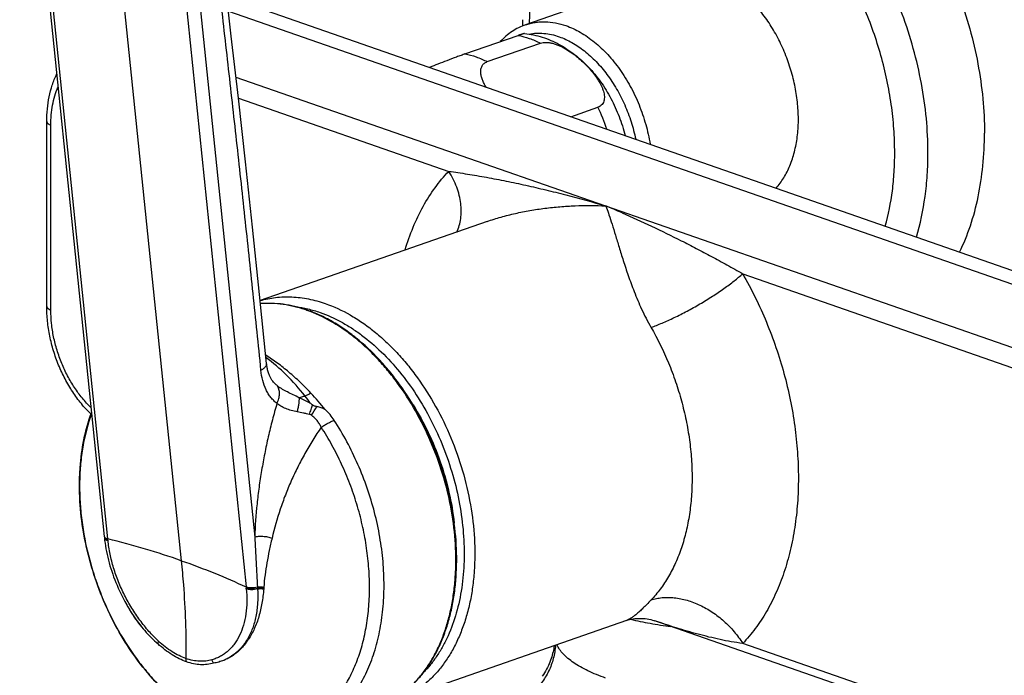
# Model space of a CAD drawing. Header units: millimetres. Extents: x -56 to 489, y -110 to 336.
# Tile 2 of 10: x -32 to 73, y -33 to 37. Entities that reach past the tile are written whole.
import ezdxf

# ---------------------------------------------------------------- set-up
doc = ezdxf.new("R2010")
doc.units = ezdxf.units.MM
doc.header["$LTSCALE"] = 23.1
doc.layers.get('0').update_dxf_attribs({"linetype": 'CONTINUOUS'})

msp = doc.modelspace()

# ---------------------------------------------------------------- linework, layer by layer
at = {"color": 9, "linetype": 'CONTINUOUS'}
for p, q in [((-24.5, 71.08), (-15.06, -20.76)), ((-22.87, -18.43), (-31.86, 68.96)), ((-17.15, 63.84), (-8.16, -23.56)), ((-15.69, 63.91), (-7.23, -18.24)), ((-10.03, 37.76), (90.35, 2.77)), ((-9.24, 30.74), (80.67, -0.6)), ((-8.98, 28.5), (13.41, 20.7)), ((-28.93, 5.93), (-28.93, 25.62)), ((44.69, 9.79), (79.61, -2.38)), ((-22.86, -18.56), (-22.87, -18.43)), ((-8.16, -23.56), (-8.14, -23.69)), ((-6.95, -23.58), (-6.94, -23.71)), ((79.61, -41.74), (44.69, -29.57))]:
    msp.add_line(p, q, dxfattribs=at)
at = {"color": 7, "linetype": 'CONTINUOUS'}
for p, q in [((-32.25, 69.25), (-23.25, -18.2)), ((37.15, 41.73), (21.59, 36.31)), ((-6.82, 38.1), (94.3, 2.86)), ((15.14, 33.2), (20.8, 35.17)), ((17.51, 32.38), (23.16, 34.35)), ((26.4, 26.52), (29.29, 27.53)), ((-29.37, 6.3), (-29.37, 25.99)), ((17.5, 15.36), (-6.67, 6.94)), ((-23.25, -18.2), (-23.24, -18.33)), ((32.31, -27.13), (7.68, -35.71)), ((80.18, -42.79), (35.34, -27.16))]:
    msp.add_line(p, q, dxfattribs=at)
for points in [[(-5.97, 0.24), (-6.73, 7.57), (-7.48, 14.74), (-8.23, 21.72), (-8.98, 28.5), (-9.73, 35.09), (-10.46, 41.49), (-11.17, 47.71), (-11.86, 53.76), (-12.51, 59.62), (-13.13, 65.29)], [(-5.32, -1.65), (-5.35, -1.62), (-5.38, -1.57), (-5.42, -1.52), (-5.46, -1.46), (-5.5, -1.4), (-5.53, -1.33), (-5.57, -1.26), (-5.61, -1.19), (-5.64, -1.11), (-5.68, -1.03), (-5.71, -0.94), (-5.74, -0.85), (-5.77, -0.75), (-5.8, -0.66), (-5.83, -0.55), (-5.86, -0.45), (-5.88, -0.34), (-5.91, -0.23), (-5.93, -0.11), (-5.95, 0.01), (-5.96, 0.13), (-5.97, 0.24)], [(-23.24, -18.33), (-23.21, -18.6), (-23.17, -18.89), (-23.12, -19.19), (-23.07, -19.49), (-23.01, -19.79), (-22.95, -20.09), (-22.88, -20.39), (-22.81, -20.69), (-22.73, -20.99), (-22.64, -21.29), (-22.55, -21.59), (-22.46, -21.89), (-22.35, -22.19), (-22.25, -22.49), (-22.13, -22.78), (-22.02, -23.08), (-21.89, -23.38), (-21.77, -23.67), (-21.63, -23.96), (-21.5, -24.25), (-21.35, -24.54), (-21.21, -24.83), (-21.06, -25.11), (-20.9, -25.39), (-20.74, -25.67), (-20.58, -25.95), (-20.41, -26.22), (-20.24, -26.49), (-20.21, -26.53)], [(32.31, -27.13), (32.39, -27.1), (32.5, -27.07), (32.63, -27.03), (32.76, -27), (32.9, -26.97), (33.05, -26.95), (33.22, -26.93), (33.39, -26.91), (33.56, -26.9), (33.75, -26.9), (33.94, -26.9), (34.13, -26.91), (34.32, -26.93), (34.52, -26.95), (34.71, -26.99), (34.9, -27.03), (35.08, -27.08), (35.25, -27.13), (35.34, -27.16)], [(24.63, -29.81), (24.63, -29.84), (24.61, -29.99), (24.58, -30.15), (24.55, -30.31), (24.51, -30.48), (24.47, -30.65), (24.42, -30.82), (24.37, -31), (24.31, -31.18), (24.25, -31.36), (24.18, -31.55), (24.1, -31.74), (24.01, -31.93), (23.92, -32.12), (23.82, -32.32), (23.72, -32.51), (23.61, -32.69), (23.49, -32.88), (23.37, -33.06)]]:
    msp.add_lwpolyline(points, dxfattribs=at)
for centre, radius, start, end in [((58.29, 36.85), 37.04, 180.0023, 181.0387), ((-6.35, -7.6), 14.31, 70.7827, 71.1561), ((-9.02, -13.32), 12.1, 49.1054, 50.4895)]:
    msp.add_arc(centre, radius, start, end, dxfattribs=at)
at = {"color": 9, "linetype": 'CONTINUOUS'}
for centre, radius, start, end in [((11.74, 19.11), 19.46, 18.2049, 25.6281), ((-12.67, -85.83), 111.4, 66.4436, 67.4148), ((-6.45, -7.59), 14.3, 70.4149, 70.7827), ((-21.62, -21.99), 27.9, 38.369, 43.1386), ((-23.27, -19.9), 27.11, 35.9385, 37.921), ((-96.95, 57.03), 114.23, 326.944, 327.494), ((-3.94, -9.17), 6.16, 33.0412, 47.0542), ((-10.29, -17.28), 12.63, 185.813, 186.0345), ((-20.58, -24.97), 12.5, 5.6205, 5.8481), ((-18.31, -24.47), 11.4, 3.5461, 3.817), ((-19.43, -22.85), 13.18, 355.9953, 356.2413), ((-5.73, -17.02), 17.33, 208.5625, 213.3082)]:
    msp.add_arc(centre, radius, start, end, dxfattribs=at)
for points, knots in [([(-6.57, -0.47), (-6.85, 2.25), (-7.41, 7.69), (-8.27, 15.83), (-9.16, 23.97), (-10.07, 32.09), (-10.99, 40.21), (-11.93, 48.32), (-12.85, 56.44), (-13.44, 61.86), (-13.73, 64.57)], [0, 0, 0, 0, 0.125328, 0.250547, 0.375607, 0.500514, 0.625319, 0.750104, 0.874967, 1, 1, 1, 1]), ([(64.41, 22.68), (64.41, 23.9), (64.29, 26.37), (63.76, 30.09), (62.9, 33.81), (61.72, 37.47), (60.24, 41), (58.48, 44.36), (56.46, 47.48), (54.24, 50.32), (51.82, 52.83), (49.27, 54.97), (46.61, 56.71), (43.9, 58.01), (41.59, 58.71), (39.76, 59.03), (38.42, 59.15), (37.1, 59.15), (35.81, 59.02), (34.54, 58.78), (33.72, 58.54), (33.32, 58.4)], [0, 0, 0, 0, 0.068185, 0.138111, 0.209183, 0.280763, 0.352191, 0.422813, 0.492007, 0.55921, 0.623942, 0.685841, 0.744692, 0.800461, 0.853329, 0.878818, 0.903758, 0.92824, 0.952364, 0.976244, 1, 1, 1, 1]), ([(60.87, 22.68), (60.87, 23.53), (60.81, 25.25), (60.53, 27.84), (60.07, 30.44), (59.43, 33.04), (58.62, 35.6), (57.64, 38.11), (56.51, 40.53), (55.24, 42.84), (53.83, 45.03), (52.31, 47.07), (50.68, 48.94), (48.97, 50.63), (47.18, 52.11), (45.33, 53.38), (43.75, 54.26), (42.47, 54.84), (41.21, 55.33), (39.64, 55.78), (37.75, 56.09), (35.89, 56.14), (34.08, 55.92), (32.34, 55.46), (30.69, 54.74), (29.14, 53.77), (27.72, 52.57), (26.43, 51.15), (25.48, 49.81), (24.8, 48.64), (24.17, 47.39), (23.47, 45.72), (22.82, 43.57), (22.35, 41.29), (22.06, 38.9), (21.99, 37.27), (21.98, 36.44)], [0, 0, 0, 0, 0.035311, 0.071365, 0.107989, 0.144996, 0.182191, 0.219375, 0.256349, 0.292919, 0.328899, 0.364119, 0.398426, 0.431691, 0.463816, 0.494737, 0.524431, 0.538829, 0.552933, 0.580298, 0.606669, 0.632232, 0.657226, 0.681926, 0.70663, 0.731635, 0.757217, 0.783612, 0.811005, 0.825124, 0.839538, 0.869264, 0.900217, 0.932373, 0.965667, 1, 1, 1, 1]), ([(21.59, 36.31), (21.76, 36.36), (22.09, 36.46), (22.61, 36.57), (23.13, 36.63), (23.86, 36.64), (24.78, 36.54), (25.51, 36.34), (25.87, 36.22)], [0, 0, 0, 0, 0.119664, 0.239883, 0.361199, 0.484121, 0.73639, 1, 1, 1, 1]), ([(25.87, 36.22), (26.41, 36.03), (27.19, 35.66), (28.19, 35.03), (29.19, 34.27), (30.38, 33.14), (31.66, 31.55), (32.78, 29.75), (33.7, 27.78), (34.41, 25.72), (34.72, 24.3), (34.84, 23.58)], [0, 0, 0, 0, 0.105052, 0.160493, 0.217847, 0.337947, 0.464467, 0.595898, 0.730364, 0.865781, 1, 1, 1, 1]), ([(20.8, 35.17), (21.2, 35.1), (22.01, 34.88), (22.78, 34.55), (23.16, 34.35)], [0, 0, 0, 0, 0.486792, 1, 1, 1, 1]), ([(21.96, 35.32), (22.22, 35.37), (22.74, 35.43), (23.54, 35.41), (24.36, 35.28), (24.9, 35.13), (25.16, 35.03)], [0, 0, 0, 0, 0.239807, 0.484999, 0.737808, 1, 1, 1, 1]), ([(25.16, 35.03), (25.63, 34.87), (26.33, 34.55), (27.2, 34.01), (28.09, 33.36), (29.14, 32.38), (30.29, 31.02), (31.31, 29.47), (32.17, 27.78), (32.85, 25.98), (33.18, 24.74), (33.31, 24.12)], [0, 0, 0, 0, 0.105237, 0.160634, 0.217865, 0.337536, 0.463514, 0.594492, 0.728822, 0.864643, 1, 1, 1, 1]), ([(15.14, 33.2), (15.54, 33.13), (16.36, 32.91), (17.12, 32.57), (17.51, 32.38)], [0, 0, 0, 0, 0.486792, 1, 1, 1, 1]), ([(-28.93, 25.62), (-28.93, 25.98), (-28.9, 26.7), (-28.72, 28.07), (-28.43, 29.06), (-28.18, 29.67)], [0, 0, 0, 0, 0.265106, 0.52084, 1, 1, 1, 1]), ([(-29.37, 25.99), (-29.37, 25.97), (-29.36, 25.93), (-29.34, 25.88), (-29.3, 25.83), (-29.25, 25.78), (-29.19, 25.74), (-29.08, 25.67), (-28.99, 25.64), (-28.93, 25.62)], [0, 0, 0, 0, 0.085427, 0.176475, 0.277642, 0.391919, 0.520968, 0.665468, 1, 1, 1, 1]), ([(59.87, 14.86), (60.21, 16.09), (60.59, 18.01), (60.83, 20.64), (60.87, 21.99), (60.87, 22.68)], [0, 0, 0, 0, 0.486277, 0.740012, 1, 1, 1, 1]), ([(63.19, 13.7), (63.6, 15.11), (64.06, 17.31), (64.36, 20.33), (64.41, 21.89), (64.41, 22.68)], [0, 0, 0, 0, 0.485325, 0.739328, 1, 1, 1, 1]), ([(8.76, 12.32), (9.01, 13.14), (9.57, 14.73), (10.64, 16.96), (11.9, 18.96), (12.89, 20.15), (13.41, 20.7)], [0, 0, 0, 0, 0.266351, 0.521381, 0.765581, 1, 1, 1, 1]), ([(13.41, 20.7), (13.74, 20.66), (14.4, 20.57), (15.4, 20.41), (16.42, 20.25), (17.79, 20), (19.53, 19.67), (21.63, 19.22), (23.74, 18.73), (26.58, 18.02), (28.7, 17.43), (30.11, 17.02)], [0, 0, 0, 0, 0.057918, 0.117125, 0.177301, 0.238243, 0.361889, 0.487314, 0.61408, 0.741905, 1, 1, 1, 1]), ([(14.26, 14.23), (14.37, 14.45), (14.55, 14.92), (14.71, 15.67), (14.76, 16.47), (14.7, 17.3), (14.54, 18.16), (14.17, 19.32), (13.75, 20.16), (13.41, 20.7)], [0, 0, 0, 0, 0.108532, 0.220963, 0.338151, 0.460576, 0.588355, 0.721276, 1, 1, 1, 1]), ([(17.5, 15.36), (17.98, 15.53), (18.98, 15.84), (20.5, 16.23), (22.06, 16.54), (23.64, 16.78), (25.24, 16.95), (27.4, 17.08), (29.03, 17.07), (30.11, 17.02)], [0, 0, 0, 0, 0.120933, 0.243722, 0.367884, 0.493079, 0.619056, 0.745633, 1, 1, 1, 1]), ([(30.11, 17.02), (30.14, 16.95), (30.26, 16.64), (30.38, 16.32), (30.46, 16.08)], [0, 0, 0, 0, 0.235532, 1, 1, 1, 1]), ([(30.46, 16.08), (30.57, 15.74), (30.8, 15.02), (31.16, 13.87), (31.55, 12.58), (31.99, 11.14), (32.52, 9.56), (33.15, 7.83), (33.94, 5.97), (34.57, 4.72), (34.93, 4.09)], [0, 0, 0, 0, 0.083111, 0.177009, 0.282164, 0.399214, 0.528966, 0.672281, 0.82965, 1, 1, 1, 1]), ([(31.85, 16.28), (32.91, 15.82), (35.02, 14.86), (37.65, 13.58), (39.77, 12.49), (41.11, 11.78), (42.2, 11.19), (43.02, 10.74), (43.85, 10.27), (44.41, 9.95), (44.69, 9.79)], [0, 0, 0, 0, 0.23992, 0.484701, 0.60953, 0.73651, 0.801003, 0.866306, 0.932564, 1, 1, 1, 1]), ([(34.93, 4.09), (35.13, 4.16), (35.52, 4.3), (36.13, 4.55), (36.76, 4.82), (37.65, 5.24), (38.79, 5.81), (40.14, 6.57), (41.45, 7.37), (42.48, 8.06), (43.25, 8.62), (43.77, 9.02), (44.25, 9.41), (44.55, 9.67), (44.69, 9.79)], [0, 0, 0, 0, 0.053854, 0.111573, 0.172647, 0.236531, 0.370368, 0.508196, 0.644939, 0.775571, 0.837098, 0.895346, 0.949803, 1, 1, 1, 1]), ([(44.69, 9.79), (45.64, 8.14), (46.91, 5.55), (48.26, 1.95), (49.11, -0.81), (49.78, -3.6), (50.26, -6.41), (50.55, -9.19), (50.65, -11.93), (50.56, -14.61), (50.27, -17.19), (49.79, -19.66), (49.13, -22), (48.28, -24.18), (47.26, -26.18), (46.08, -27.99), (45.17, -29.07), (44.69, -29.57)], [0, 0, 0, 0, 0.137055, 0.206259, 0.275428, 0.344214, 0.412277, 0.479293, 0.54496, 0.609009, 0.67121, 0.73138, 0.789396, 0.845201, 0.898816, 0.950349, 1, 1, 1, 1]), ([(-6.66, 6.93), (-6.39, 7.01), (-5.85, 7.14), (-5.01, 7.28), (-4.15, 7.34), (-2.98, 7.34), (-1.48, 7.15), (-0.31, 6.82), (0.27, 6.62)], [0, 0, 0, 0, 0.119489, 0.239737, 0.361201, 0.48431, 0.736803, 1, 1, 1, 1]), ([(-29.37, 6.3), (-29.37, 6.29), (-29.36, 6.25), (-29.34, 6.2), (-29.3, 6.15), (-29.25, 6.1), (-29.19, 6.05), (-29.08, 5.99), (-28.99, 5.96), (-28.93, 5.93)], [0, 0, 0, 0, 0.085427, 0.176475, 0.277642, 0.391919, 0.520968, 0.665468, 1, 1, 1, 1]), ([(-1.74, 5.92), (-2.15, 6.06), (-2.97, 6.3), (-4.2, 6.54), (-5.42, 6.65), (-6.23, 6.63), (-6.63, 6.6)], [0, 0, 0, 0, 0.26048, 0.513233, 0.759306, 1, 1, 1, 1]), ([(0.27, 6.62), (1.18, 6.3), (2.53, 5.68), (4.22, 4.61), (5.49, 3.66), (6.72, 2.59), (7.9, 1.41), (9.03, 0.11), (10.47, -1.76), (12.09, -4.33), (13.7, -7.65), (14.94, -11.16), (15.78, -14.76), (16.21, -18.35), (16.2, -21.29), (15.97, -23.55), (15.69, -25.16), (15.3, -26.7), (14.81, -28.16), (14.22, -29.52), (13.54, -30.78), (12.76, -31.93), (11.89, -32.96), (10.95, -33.86), (9.93, -34.63), (8.84, -35.26), (8.07, -35.58), (7.68, -35.71)], [0, 0, 0, 0, 0.055873, 0.085335, 0.115802, 0.147243, 0.179609, 0.212825, 0.246805, 0.316596, 0.388057, 0.46012, 0.531675, 0.601647, 0.669066, 0.701581, 0.733183, 0.763818, 0.793451, 0.822077, 0.849715, 0.876419, 0.902274, 0.927397, 0.951937, 0.976073, 1, 1, 1, 1]), ([(-24.67, -4.46), (-24.99, -4.14), (-25.61, -3.46), (-26.44, -2.33), (-27.18, -1.08), (-27.8, 0.25), (-28.29, 1.64), (-28.66, 3.07), (-28.88, 4.5), (-28.93, 5.46), (-28.93, 5.93)], [0, 0, 0, 0, 0.117647, 0.23993, 0.365734, 0.493766, 0.622627, 0.750878, 0.877107, 1, 1, 1, 1]), ([(-2.85, 6.28), (-2.42, 6.23), (-1.56, 6.07), (-0.71, 5.82), (-0.29, 5.67)], [0, 0, 0, 0, 0.491982, 1, 1, 1, 1]), ([(6.34, -36.16), (6.71, -35.99), (7.44, -35.62), (8.47, -34.93), (9.43, -34.11), (10.32, -33.16), (11.13, -32.1), (11.85, -30.92), (12.48, -29.64), (13.01, -28.26), (13.45, -26.8), (13.79, -25.26), (14.02, -23.66), (14.2, -21.42), (14.15, -18.52), (13.68, -15), (12.81, -11.48), (11.55, -8.05), (9.95, -4.81), (8.35, -2.32), (6.93, -0.49), (5.82, 0.77), (4.66, 1.93), (3.45, 2.98), (2.21, 3.9), (0.55, 4.95), (-0.76, 5.57), (-1.66, 5.89)], [0, 0, 0, 0, 0.02391, 0.048133, 0.072847, 0.098209, 0.124346, 0.151356, 0.179304, 0.208227, 0.238134, 0.269007, 0.300807, 0.333471, 0.401043, 0.470973, 0.542316, 0.614038, 0.685077, 0.754419, 0.788179, 0.821189, 0.853363, 0.884635, 0.914955, 0.944296, 1, 1, 1, 1]), ([(-0.29, 5.67), (0.48, 5.4), (1.62, 4.89), (3.07, 4.03), (4.54, 3), (6.3, 1.48), (8.25, -0.66), (10.02, -3.1), (11.57, -5.78), (12.87, -8.65), (13.89, -11.64), (14.61, -14.7), (15.01, -17.76), (15.1, -20.76), (14.85, -23.62), (14.29, -26.3), (13.55, -28.37), (12.8, -29.86), (12.18, -30.89), (11.49, -31.83), (10.99, -32.4), (10.72, -32.67)], [0, 0, 0, 0, 0.054051, 0.082375, 0.111561, 0.172419, 0.236366, 0.302901, 0.371371, 0.441018, 0.511022, 0.580546, 0.648779, 0.714974, 0.778497, 0.838874, 0.895842, 0.92306, 0.949455, 0.975077, 1, 1, 1, 1]), ([(34.93, 4.09), (35.63, 2.87), (36.57, 0.96), (37.57, -1.7), (38.19, -3.73), (38.69, -5.79), (39.04, -7.86), (39.26, -9.91), (39.33, -11.94), (39.26, -13.91), (39.05, -15.82), (38.7, -17.64), (38.21, -19.36), (37.58, -20.97), (36.83, -22.45), (35.96, -23.78), (35.29, -24.58), (34.93, -24.95)], [0, 0, 0, 0, 0.137055, 0.206259, 0.275428, 0.344214, 0.412277, 0.479293, 0.54496, 0.609009, 0.67121, 0.73138, 0.789396, 0.845201, 0.898816, 0.950349, 1, 1, 1, 1]), ([(-1.26, -2.91), (-1.63, -2.51), (-2.39, -1.75), (-3.58, -0.68), (-4.8, 0.28), (-5.64, 0.86), (-6.07, 1.13)], [0, 0, 0, 0, 0.259722, 0.51349, 0.760492, 1, 1, 1, 1]), ([(-6.57, -0.47), (-6.48, -0.42), (-6.35, -0.35), (-6.2, -0.22), (-6.11, -0.13), (-6.04, -0.04), (-6, 0.05), (-5.97, 0.15), (-5.97, 0.21), (-5.97, 0.24)], [0, 0, 0, 0, 0.319024, 0.459779, 0.587802, 0.703778, 0.809247, 0.906782, 1, 1, 1, 1]), ([(-1.88, -3.23), (-2.5, -2.44), (-3.79, -0.97), (-5.27, 0.31), (-6.04, 0.87)], [0, 0, 0, 0, 0.513929, 1, 1, 1, 1]), ([(-4.87, -4), (-4.99, -3.92), (-5.22, -3.72), (-5.53, -3.38), (-5.8, -2.99), (-6.12, -2.39), (-6.41, -1.55), (-6.54, -0.84), (-6.57, -0.47)], [0, 0, 0, 0, 0.110195, 0.223891, 0.341766, 0.464209, 0.722982, 1, 1, 1, 1]), ([(-4.83, -2.14), (-4.88, -2.1), (-5.05, -1.96), (-5.21, -1.79), (-5.32, -1.65)], [0, 0, 0, 0, 0.244022, 1, 1, 1, 1]), ([(-4.87, -4), (-4.79, -3.84), (-4.66, -3.52), (-4.59, -3.09), (-4.6, -2.76), (-4.65, -2.53), (-4.72, -2.32), (-4.79, -2.2), (-4.83, -2.14)], [0, 0, 0, 0, 0.27721, 0.538371, 0.661457, 0.779127, 0.891708, 1, 1, 1, 1]), ([(-2.49, -3.41), (-2.7, -3.3), (-3.13, -3.11), (-3.66, -2.85), (-4.06, -2.64), (-4.33, -2.48), (-4.59, -2.32), (-4.76, -2.2), (-4.83, -2.14)], [0, 0, 0, 0, 0.26903, 0.52951, 0.654645, 0.775243, 0.890535, 1, 1, 1, 1]), ([(-1.88, -3.23), (-1.83, -3.2), (-1.63, -3.09), (-1.42, -2.98), (-1.26, -2.91)], [0, 0, 0, 0, 0.262328, 1, 1, 1, 1]), ([(-4.87, -4), (-5.04, -4.59), (-5.37, -5.77), (-5.74, -7.26), (-6, -8.46), (-6.24, -9.65), (-6.51, -11.13), (-6.79, -12.92), (-7.07, -15.28), (-7.2, -17.06), (-7.23, -18.24)], [0, 0, 0, 0, 0.127397, 0.254324, 0.317587, 0.380708, 0.506459, 0.631437, 0.755482, 1, 1, 1, 1]), ([(-2.71, -4.91), (-2.93, -4.87), (-3.34, -4.77), (-3.84, -4.61), (-4.21, -4.45), (-4.45, -4.32), (-4.67, -4.17), (-4.81, -4.06), (-4.87, -4)], [0, 0, 0, 0, 0.278776, 0.540359, 0.663323, 0.780707, 0.892723, 1, 1, 1, 1]), ([(-2.71, -4.91), (-2.67, -4.78), (-2.61, -4.51), (-2.53, -4.12), (-2.49, -3.75), (-2.48, -3.52), (-2.49, -3.41)], [0, 0, 0, 0, 0.27446, 0.53937, 0.784288, 1, 1, 1, 1]), ([(-1.88, -3.23), (-1.93, -3.25), (-2.13, -3.32), (-2.34, -3.37), (-2.49, -3.41)], [0, 0, 0, 0, 0.260067, 1, 1, 1, 1]), ([(-1.32, -3.98), (-1.51, -3.88), (-1.9, -3.68), (-2.29, -3.5), (-2.49, -3.41)], [0, 0, 0, 0, 0.500794, 1, 1, 1, 1]), ([(-1.41, -5.18), (-1.35, -5.01), (-1.24, -4.67), (-1.14, -4.33), (-1.1, -4.17)], [0, 0, 0, 0, 0.522602, 1, 1, 1, 1]), ([(-24.6, -5.12), (-24.99, -6.19), (-25.44, -7.89), (-25.77, -10.24), (-25.89, -12.1), (-25.87, -14.01), (-25.67, -16.63), (-25.32, -18.59), (-25.01, -19.89)], [0, 0, 0, 0, 0.229054, 0.349819, 0.474298, 0.602085, 0.732696, 1, 1, 1, 1]), ([(-1.41, -5.18), (-1.52, -5.16), (-1.73, -5.11), (-2.17, -5.02), (-2.5, -4.96), (-2.71, -4.91)], [0, 0, 0, 0, 0.253655, 0.505471, 1, 1, 1, 1]), ([(-1.21, -5.28), (-1.25, -5.25), (-1.32, -5.21), (-1.39, -5.19), (-1.41, -5.18)], [0, 0, 0, 0, 0.749823, 1, 1, 1, 1]), ([(-1.98, -39.08), (-1.7, -38.98), (-1.14, -38.76), (-0.33, -38.35), (0.44, -37.86), (1.18, -37.3), (1.88, -36.67), (2.76, -35.73), (3.76, -34.38), (4.75, -32.55), (5.54, -30.5), (6.1, -28.27), (6.45, -25.9), (6.56, -23.4), (6.45, -20.83), (6.11, -18.22), (5.54, -15.6), (4.76, -13.01), (3.78, -10.5), (2.61, -8.09), (1.7, -6.55), (1.22, -5.82)], [0, 0, 0, 0, 0.023897, 0.047904, 0.072128, 0.096669, 0.121621, 0.147066, 0.199669, 0.254934, 0.313079, 0.374134, 0.437972, 0.504326, 0.572825, 0.643009, 0.714359, 0.786313, 0.85829, 0.929707, 1, 1, 1, 1]), ([(-0.16, -6.55), (-0.22, -6.43), (-0.35, -6.18), (-0.59, -5.84), (-0.87, -5.53), (-1.09, -5.36), (-1.21, -5.28)], [0, 0, 0, 0, 0.246563, 0.495761, 0.747246, 1, 1, 1, 1]), ([(-0.16, -6.55), (-0.05, -6.47), (0.19, -6.32), (0.54, -6.12), (0.89, -5.95), (1.11, -5.85), (1.22, -5.82)], [0, 0, 0, 0, 0.270232, 0.534137, 0.780725, 1, 1, 1, 1]), ([(-0.16, -6.55), (-0.47, -7), (-1.07, -7.92), (-1.76, -9.1), (-2.29, -10.06), (-2.79, -11.03), (-3.37, -12.26), (-3.99, -13.76), (-4.71, -15.78), (-5.15, -17.32), (-5.39, -18.35)], [0, 0, 0, 0, 0.126645, 0.253169, 0.316335, 0.379408, 0.505177, 0.63031, 0.754625, 1, 1, 1, 1]), ([(-0.08, -36.96), (0.32, -36.62), (1.1, -35.85), (2.11, -34.53), (2.98, -33.02), (3.71, -31.36), (4.28, -29.56), (4.69, -27.63), (4.93, -25.6), (5.01, -23.49), (4.91, -21.33), (4.66, -19.13), (4.23, -16.92), (3.65, -14.72), (2.91, -12.56), (2.03, -10.47), (1.01, -8.45), (0.24, -7.17), (-0.16, -6.55)], [0, 0, 0, 0, 0.048762, 0.0994, 0.152231, 0.207447, 0.265117, 0.325202, 0.387568, 0.451999, 0.518215, 0.585882, 0.654626, 0.724043, 0.793713, 0.863208, 0.932106, 1, 1, 1, 1]), ([(-23.26, -18.14), (-23.26, -18.16), (-23.25, -18.19), (-23.23, -18.23), (-23.19, -18.28), (-23.13, -18.33), (-23.02, -18.39), (-22.93, -18.42), (-22.87, -18.43)], [0, 0, 0, 0, 0.092211, 0.188966, 0.294012, 0.40996, 0.679279, 1, 1, 1, 1]), ([(-23.24, -18.27), (-23.24, -18.28), (-23.24, -18.3), (-23.24, -18.31), (-23.23, -18.31)], [0, 0, 0, 0, 0.747525, 1, 1, 1, 1]), ([(-23.24, -18.33), (-23.24, -18.34), (-23.23, -18.37), (-23.21, -18.42), (-23.17, -18.46), (-23.11, -18.51), (-23, -18.57), (-22.91, -18.6), (-22.85, -18.61)], [0, 0, 0, 0, 0.091773, 0.188155, 0.292957, 0.408818, 0.678396, 1, 1, 1, 1]), ([(-23.23, -18.31), (-23.23, -18.32), (-23.23, -18.33), (-23.22, -18.34), (-23.22, -18.35)], [0, 0, 0, 0, 0.245198, 1, 1, 1, 1]), ([(-23.22, -18.35), (-23.2, -18.38), (-23.16, -18.42), (-23.08, -18.48), (-22.98, -18.53), (-22.9, -18.55), (-22.86, -18.56)], [0, 0, 0, 0, 0.19698, 0.427298, 0.695219, 1, 1, 1, 1]), ([(-15.06, -20.76), (-16.31, -20.32), (-18.9, -19.49), (-21.53, -18.77), (-22.87, -18.43)], [0, 0, 0, 0, 0.489573, 1, 1, 1, 1]), ([(-17.46, -29.34), (-17.82, -29), (-18.52, -28.29), (-19.47, -27.1), (-20.34, -25.81), (-21.11, -24.44), (-21.75, -23.01), (-22.27, -21.54), (-22.65, -20.08), (-22.8, -19.09), (-22.85, -18.61)], [0, 0, 0, 0, 0.120127, 0.244575, 0.371998, 0.500875, 0.629636, 0.756729, 0.88065, 1, 1, 1, 1]), ([(-7.23, -18.24), (-7.17, -18.22), (-7.04, -18.19), (-6.82, -18.16), (-6.6, -18.15), (-6.27, -18.16), (-5.87, -18.21), (-5.55, -18.3), (-5.39, -18.35)], [0, 0, 0, 0, 0.105299, 0.220044, 0.342649, 0.471194, 0.737236, 1, 1, 1, 1]), ([(-7.23, -18.24), (-7.21, -18.68), (-7.16, -19.58), (-7.1, -20.92), (-7.03, -22.25), (-6.98, -23.14), (-6.95, -23.58)], [0, 0, 0, 0, 0.251064, 0.501515, 0.751213, 1, 1, 1, 1]), ([(-5.39, -18.35), (-5.5, -18.79), (-5.69, -19.66), (-6.03, -21.4), (-6.21, -22.71), (-6.27, -23.59)], [0, 0, 0, 0, 0.254639, 0.50621, 1, 1, 1, 1]), ([(-25.01, -19.89), (-24.83, -20.61), (-24.43, -22.05), (-23.69, -24.16), (-22.81, -26.2), (-22.13, -27.52), (-21.77, -28.16)], [0, 0, 0, 0, 0.250507, 0.501658, 0.751975, 1, 1, 1, 1]), ([(-15.06, -20.76), (-13.85, -21.17), (-11.53, -22.05), (-9.25, -23.04), (-8.16, -23.56)], [0, 0, 0, 0, 0.51225, 1, 1, 1, 1]), ([(-15.06, -20.76), (-14.97, -21.61), (-14.66, -25.07), (-14.54, -28.55), (-14.56, -31.17)], [0, 0, 0, 0, 0.246231, 1, 1, 1, 1]), ([(-8.14, -23.74), (-8.09, -24.2), (-8.05, -25.1), (-8.15, -26.41), (-8.4, -27.61), (-8.8, -28.69), (-9.27, -29.48), (-9.71, -30.02), (-10.07, -30.37), (-10.46, -30.68), (-10.88, -30.95), (-11.32, -31.16), (-11.63, -31.27), (-11.79, -31.32)], [0, 0, 0, 0, 0.151983, 0.295367, 0.429627, 0.554954, 0.672369, 0.728739, 0.783911, 0.838236, 0.892096, 0.945885, 1, 1, 1, 1]), ([(-6.28, -23.77), (-6.32, -24.28), (-6.44, -25.27), (-6.76, -26.69), (-7.24, -27.99), (-7.86, -29.13), (-8.5, -29.95), (-9.07, -30.49), (-9.53, -30.85), (-10.01, -31.14), (-10.52, -31.38), (-11.06, -31.56), (-11.43, -31.64), (-11.61, -31.67)], [0, 0, 0, 0, 0.148847, 0.290368, 0.423987, 0.549676, 0.668112, 0.725122, 0.780971, 0.835991, 0.890558, 0.945087, 1, 1, 1, 1]), ([(-6.94, -23.77), (-6.91, -24.27), (-6.9, -25.25), (-7.08, -26.67), (-7.43, -27.97), (-7.89, -28.94), (-8.34, -29.63), (-8.71, -30.08), (-9.12, -30.49), (-9.57, -30.84), (-10.04, -31.14), (-10.54, -31.38), (-11.07, -31.56), (-11.43, -31.64), (-11.61, -31.67)], [0, 0, 0, 0, 0.149044, 0.290362, 0.423517, 0.5487, 0.608635, 0.666991, 0.724006, 0.779964, 0.835185, 0.89002, 0.944838, 1, 1, 1, 1]), ([(-6.95, -23.58), (-7.06, -23.61), (-7.27, -23.66), (-7.55, -23.67), (-7.76, -23.66), (-7.91, -23.64), (-8.04, -23.61), (-8.12, -23.58), (-8.16, -23.56)], [0, 0, 0, 0, 0.266336, 0.537611, 0.667338, 0.789173, 0.900677, 1, 1, 1, 1]), ([(-6.94, -23.71), (-7.05, -23.74), (-7.26, -23.79), (-7.54, -23.8), (-7.75, -23.79), (-7.9, -23.77), (-8.03, -23.74), (-8.11, -23.71), (-8.14, -23.69)], [0, 0, 0, 0, 0.266542, 0.53779, 0.667461, 0.789239, 0.90069, 1, 1, 1, 1]), ([(-6.94, -23.77), (-7.04, -23.8), (-7.26, -23.84), (-7.53, -23.86), (-7.74, -23.84), (-7.89, -23.82), (-8, -23.79), (-8.08, -23.76), (-8.12, -23.75), (-8.14, -23.74)], [0, 0, 0, 0, 0.266364, 0.537417, 0.667043, 0.788842, 0.900342, 0.951648, 1, 1, 1, 1]), ([(-6.95, -23.58), (-6.9, -23.57), (-6.79, -23.55), (-6.61, -23.54), (-6.44, -23.55), (-6.33, -23.57), (-6.27, -23.59)], [0, 0, 0, 0, 0.243917, 0.49768, 0.752627, 1, 1, 1, 1]), ([(-6.94, -23.71), (-6.89, -23.7), (-6.78, -23.68), (-6.61, -23.68), (-6.44, -23.69), (-6.33, -23.7), (-6.28, -23.72)], [0, 0, 0, 0, 0.244306, 0.498115, 0.752887, 1, 1, 1, 1]), ([(-6.94, -23.77), (-6.89, -23.76), (-6.78, -23.74), (-6.61, -23.73), (-6.45, -23.74), (-6.34, -23.76), (-6.28, -23.77)], [0, 0, 0, 0, 0.244285, 0.498052, 0.752814, 1, 1, 1, 1]), ([(34.93, -24.95), (34.79, -25.11), (34.5, -25.4), (34.1, -25.81), (33.73, -26.16), (33.4, -26.45), (33.09, -26.69), (32.81, -26.88), (32.56, -27.03), (32.39, -27.1), (32.31, -27.13)], [0, 0, 0, 0, 0.187668, 0.354489, 0.501582, 0.630475, 0.742894, 0.840672, 0.925708, 1, 1, 1, 1]), ([(34.93, -24.95), (35.12, -24.89), (35.51, -24.78), (36.12, -24.68), (36.76, -24.65), (37.65, -24.7), (38.81, -24.94), (40.17, -25.46), (41.49, -26.22), (42.72, -27.17), (43.81, -28.29), (44.42, -29.13), (44.69, -29.57)], [0, 0, 0, 0, 0.051639, 0.104947, 0.160096, 0.217169, 0.336924, 0.463601, 0.595579, 0.730658, 0.866322, 1, 1, 1, 1]), ([(-20.21, -26.53), (-19.82, -27.12), (-19.2, -27.95), (-18.27, -28.95), (-17.78, -29.4), (-17.53, -29.61)], [0, 0, 0, 0, 0.513238, 0.760367, 1, 1, 1, 1]), ([(-20.21, -26.54), (-19.83, -27.12), (-19.2, -27.95), (-18.27, -28.95), (-17.78, -29.4), (-17.53, -29.61)], [0, 0, 0, 0, 0.513155, 0.760436, 1, 1, 1, 1]), ([(32.77, -27), (33.45, -27.16), (34.88, -27.45), (36.31, -27.67), (37.05, -27.76)], [0, 0, 0, 0, 0.485969, 1, 1, 1, 1]), ([(44.69, -29.57), (44.29, -29.52), (43.48, -29.4), (42.28, -29.16), (41.1, -28.89), (39.94, -28.59), (38.78, -28.27), (37.24, -27.8), (36.1, -27.42), (35.34, -27.16)], [0, 0, 0, 0, 0.127223, 0.25293, 0.377805, 0.50226, 0.626553, 0.750863, 1, 1, 1, 1]), ([(-21.77, -28.16), (-21.1, -29.35), (-19.99, -31.05), (-18.29, -33.12), (-16.96, -34.51), (-15.57, -35.75), (-14.13, -36.82), (-12.88, -37.57), (-11.88, -38.08), (-10.89, -38.51), (-9.64, -38.94), (-8.14, -39.26), (-6.66, -39.38), (-5.21, -39.3), (-3.81, -39.02), (-2.47, -38.53), (-1.22, -37.85), (-0.45, -37.28), (-0.08, -36.96)], [0, 0, 0, 0, 0.153076, 0.227093, 0.298993, 0.368541, 0.43557, 0.499999, 0.531247, 0.561858, 0.621222, 0.678343, 0.73357, 0.787367, 0.840286, 0.892946, 0.945981, 1, 1, 1, 1]), ([(-17.53, -29.61), (-17.53, -29.56), (-17.51, -29.47), (-17.48, -29.38), (-17.46, -29.34)], [0, 0, 0, 0, 0.457591, 1, 1, 1, 1]), ([(-14.56, -31.17), (-14.81, -31.09), (-15.31, -30.87), (-16.05, -30.46), (-16.77, -29.94), (-17.24, -29.55), (-17.46, -29.34)], [0, 0, 0, 0, 0.231149, 0.475318, 0.731936, 1, 1, 1, 1]), ([(-14.5, -31.52), (-14.76, -31.43), (-15.29, -31.21), (-16.06, -30.77), (-16.82, -30.24), (-17.3, -29.83), (-17.53, -29.61)], [0, 0, 0, 0, 0.231156, 0.475319, 0.731933, 1, 1, 1, 1]), ([(24.77, -29.76), (24.76, -29.99), (24.7, -30.47), (24.55, -31.17), (24.34, -31.86), (23.95, -32.75), (23.31, -33.8), (22.32, -34.9), (21.12, -35.82), (20, -36.4), (19.05, -36.74), (18.32, -36.93), (17.58, -37.05), (17.07, -37.09), (16.82, -37.1)], [0, 0, 0, 0, 0.060154, 0.12061, 0.181415, 0.242601, 0.366044, 0.49106, 0.617409, 0.744674, 0.808547, 0.872441, 0.936283, 1, 1, 1, 1]), ([(30.11, -33.26), (29.78, -33.15), (29.14, -32.91), (28.24, -32.51), (27.43, -32.09), (26.72, -31.65), (26.11, -31.19), (25.6, -30.72), (25.2, -30.23), (25, -29.88), (24.92, -29.7)], [0, 0, 0, 0, 0.16382, 0.316655, 0.458112, 0.58801, 0.706446, 0.813872, 0.911214, 1, 1, 1, 1]), ([(-11.79, -31.32), (-12, -31.38), (-12.44, -31.47), (-13.13, -31.48), (-13.84, -31.39), (-14.32, -31.26), (-14.56, -31.17)], [0, 0, 0, 0, 0.234456, 0.477105, 0.73141, 1, 1, 1, 1]), ([(-14.5, -31.52), (-14.51, -31.5), (-14.54, -31.38), (-14.56, -31.27), (-14.56, -31.17)], [0, 0, 0, 0, 0.236726, 1, 1, 1, 1]), ([(-11.61, -31.67), (-11.63, -31.65), (-11.7, -31.53), (-11.76, -31.41), (-11.79, -31.32)], [0, 0, 0, 0, 0.246611, 1, 1, 1, 1]), ([(-11.61, -31.67), (-11.83, -31.74), (-12.29, -31.83), (-13.01, -31.85), (-13.76, -31.75), (-14.25, -31.61), (-14.5, -31.52)], [0, 0, 0, 0, 0.234456, 0.47711, 0.73142, 1, 1, 1, 1])]:
    msp.add_open_spline(points, degree=3, knots=knots, dxfattribs=at)
at = {"color": 7, "linetype": 'CONTINUOUS'}
for points, knots in [([(39.33, 60.49), (39.73, 60.63), (40.55, 60.88), (41.82, 61.12), (43.11, 61.24), (44.43, 61.25), (45.77, 61.13), (47.6, 60.81), (49.91, 60.1), (52.62, 58.8), (55.28, 57.07), (57.83, 54.93), (60.25, 52.42), (62.47, 49.58), (64.49, 46.45), (66.25, 43.1), (67.73, 39.56), (68.91, 35.9), (69.77, 32.19), (70.3, 28.47), (70.42, 25.99), (70.42, 24.77)], [0, 0, 0, 0, 0.023756, 0.047636, 0.07176, 0.096242, 0.121182, 0.146671, 0.199539, 0.255308, 0.314159, 0.376058, 0.44079, 0.507993, 0.577187, 0.647809, 0.719237, 0.790817, 0.861889, 0.931815, 1, 1, 1, 1]), ([(48.25, 18.91), (48.55, 19.25), (49.11, 20.01), (49.76, 21.31), (50.24, 22.79), (50.54, 24.39), (50.65, 26.1), (50.57, 27.87), (50.3, 29.68), (49.86, 31.48), (49.23, 33.24), (48.45, 34.93), (47.53, 36.5), (46.48, 37.93), (45.32, 39.18), (44.08, 40.24), (42.79, 41.07), (41.88, 41.48), (41.43, 41.64)], [0, 0, 0, 0, 0.051006, 0.105135, 0.16263, 0.223441, 0.287271, 0.353632, 0.42189, 0.491311, 0.561104, 0.630459, 0.698589, 0.764766, 0.828368, 0.888918, 0.946138, 1, 1, 1, 1]), ([(21.59, 36.31), (21.34, 36.22), (20.84, 36.01), (20.14, 35.6), (19.48, 35.1), (19.09, 34.71), (18.9, 34.51)], [0, 0, 0, 0, 0.246516, 0.494443, 0.745165, 1, 1, 1, 1]), ([(21.48, 35.38), (21.48, 35.38), (21.47, 35.38), (21.45, 35.38), (21.42, 35.37), (21.36, 35.35), (21.29, 35.33), (21.19, 35.3), (21.08, 35.27), (20.95, 35.22), (20.85, 35.19), (20.8, 35.17)], [0, 0, 0, 0, 0.012909, 0.031427, 0.08665, 0.167891, 0.276829, 0.414605, 0.581619, 0.777302, 1, 1, 1, 1]), ([(21.48, 35.38), (21.8, 35.35), (22.44, 35.24), (23.37, 35), (24.28, 34.66), (25.45, 34.09), (26.84, 33.18), (28.32, 31.82), (29.62, 30.24), (30.71, 28.46), (31.58, 26.54), (32, 25.2), (32.17, 24.51)], [0, 0, 0, 0, 0.059355, 0.118862, 0.178605, 0.238681, 0.360121, 0.483959, 0.610431, 0.739213, 0.86946, 1, 1, 1, 1]), ([(23.16, 34.35), (23.26, 34.38), (23.48, 34.43), (23.82, 34.44), (24.18, 34.4), (24.55, 34.31), (24.93, 34.18), (25.42, 33.98), (26, 33.66), (26.66, 33.22), (27.27, 32.74), (27.83, 32.22), (28.35, 31.69), (28.81, 31.13), (29.22, 30.57), (29.51, 30.08), (29.7, 29.69), (29.82, 29.4), (29.91, 29.11), (29.96, 28.83), (29.98, 28.55), (29.96, 28.29), (29.88, 28.04), (29.75, 27.82), (29.54, 27.64), (29.38, 27.56), (29.29, 27.53)], [0, 0, 0, 0, 0.028592, 0.05982, 0.09319, 0.128054, 0.163829, 0.200074, 0.272818, 0.34492, 0.41578, 0.485128, 0.552791, 0.618571, 0.682175, 0.743152, 0.772475, 0.800887, 0.828285, 0.854574, 0.879706, 0.903745, 0.926982, 0.950074, 0.974049, 1, 1, 1, 1]), ([(15.14, 33.2), (15, 33.15), (14.7, 33.04), (14.05, 32.8), (13.23, 32.49), (12.28, 32.12), (11.67, 31.88), (11.37, 31.76)], [0, 0, 0, 0, 0.112264, 0.240125, 0.508602, 0.765346, 1, 1, 1, 1]), ([(17.38, 29.67), (17.3, 29.8), (17.16, 30.05), (16.99, 30.45), (16.87, 30.84), (16.81, 31.16), (16.81, 31.41), (16.83, 31.59), (16.88, 31.76), (16.95, 31.92), (17.04, 32.07), (17.17, 32.2), (17.33, 32.3), (17.44, 32.35), (17.51, 32.38)], [0, 0, 0, 0, 0.143444, 0.281274, 0.412581, 0.536551, 0.59578, 0.653288, 0.709417, 0.764784, 0.820317, 0.877214, 0.936749, 1, 1, 1, 1]), ([(-29.37, 25.99), (-29.37, 26.44), (-29.33, 27.33), (-29.13, 28.64), (-28.81, 29.88), (-28.49, 30.66), (-28.32, 31.03)], [0, 0, 0, 0, 0.262342, 0.516696, 0.762556, 1, 1, 1, 1]), ([(67.78, 12.1), (68.22, 13.01), (69, 14.94), (69.82, 18.02), (70.31, 21.33), (70.42, 23.61), (70.42, 24.77)], [0, 0, 0, 0, 0.23224, 0.476763, 0.733062, 1, 1, 1, 1]), ([(-24.66, -5.15), (-25.02, -4.8), (-25.72, -4.04), (-26.64, -2.79), (-27.44, -1.41), (-28.13, 0.05), (-28.67, 1.58), (-29.07, 3.15), (-29.31, 4.73), (-29.37, 5.78), (-29.37, 6.3)], [0, 0, 0, 0, 0.119126, 0.241907, 0.367537, 0.494998, 0.623143, 0.750778, 0.876744, 1, 1, 1, 1]), ([(-1.73, 5.95), (-2.14, 6.09), (-2.96, 6.33), (-4.19, 6.56), (-5.42, 6.66), (-6.23, 6.64), (-6.63, 6.61)], [0, 0, 0, 0, 0.259697, 0.512217, 0.758574, 1, 1, 1, 1]), ([(5.66, -36.42), (6.06, -36.28), (6.84, -35.95), (7.94, -35.32), (8.97, -34.54), (9.93, -33.63), (10.8, -32.6), (11.59, -31.44), (12.28, -30.18), (12.87, -28.81), (13.37, -27.35), (13.75, -25.81), (14.04, -24.2), (14.27, -21.94), (14.28, -19.01), (13.86, -15.43), (13.02, -11.84), (11.79, -8.34), (10.19, -5.02), (8.57, -2.47), (7.13, -0.59), (5.64, 1.11), (4.03, 2.62), (2.32, 3.9), (1.02, 4.72), (-0.29, 5.4), (-1.19, 5.76), (-1.64, 5.92)], [0, 0, 0, 0, 0.024234, 0.048661, 0.073468, 0.098821, 0.124863, 0.151711, 0.179449, 0.208133, 0.237787, 0.268407, 0.299966, 0.332413, 0.399636, 0.46936, 0.540639, 0.61242, 0.683615, 0.753177, 0.787063, 0.820205, 0.883895, 0.914367, 0.943869, 0.972404, 1, 1, 1, 1]), ([(-0.61, -4.36), (-0.66, -4.35), (-0.74, -4.33), (-0.87, -4.29), (-0.97, -4.25), (-1.04, -4.21), (-1.08, -4.19), (-1.1, -4.17)], [0, 0, 0, 0, 0.245313, 0.495132, 0.747841, 0.874509, 1, 1, 1, 1]), ([(9.62, -4.18), (10.21, -5.12), (11.28, -7.08), (12.56, -10.2), (13.49, -13.44), (13.87, -15.65), (13.99, -16.75)], [0, 0, 0, 0, 0.248103, 0.500033, 0.751946, 1, 1, 1, 1]), ([(-1.98, -39.08), (-2.37, -39.22), (-3.17, -39.45), (-4.41, -39.65), (-5.67, -39.73), (-6.95, -39.66), (-8.23, -39.46), (-9.51, -39.13), (-10.78, -38.68), (-12.04, -38.11), (-13.27, -37.42), (-14.89, -36.34), (-16.83, -34.71), (-18.95, -32.42), (-20.85, -29.8), (-22.5, -26.92), (-23.85, -23.83), (-24.88, -20.62), (-25.58, -17.34), (-25.86, -14.6), (-25.9, -12.44), (-25.77, -9.39), (-25.29, -6.87), (-24.61, -5)], [0, 0, 0, 0, 0.025674, 0.051453, 0.077442, 0.103741, 0.130447, 0.15765, 0.185426, 0.213837, 0.242932, 0.272738, 0.334468, 0.398938, 0.465757, 0.534337, 0.603947, 0.673779, 0.743007, 0.810851, 0.844051, 0.876667, 1, 1, 1, 1]), ([(0.26, -4.67), (0.12, -4.59), (-0.16, -4.46), (-0.46, -4.38), (-0.61, -4.36)], [0, 0, 0, 0, 0.504841, 1, 1, 1, 1])]:
    msp.add_open_spline(points, degree=3, knots=knots, dxfattribs=at)
at = {"color": 9, "linetype": 'CONTINUOUS'}
msp.add_open_spline([(-6.27, -23.59), (-6.27, -23.63), (-6.28, -23.67), (-6.28, -23.72)], degree=3, dxfattribs=at)

doc.saveas('drawing.dxf')
